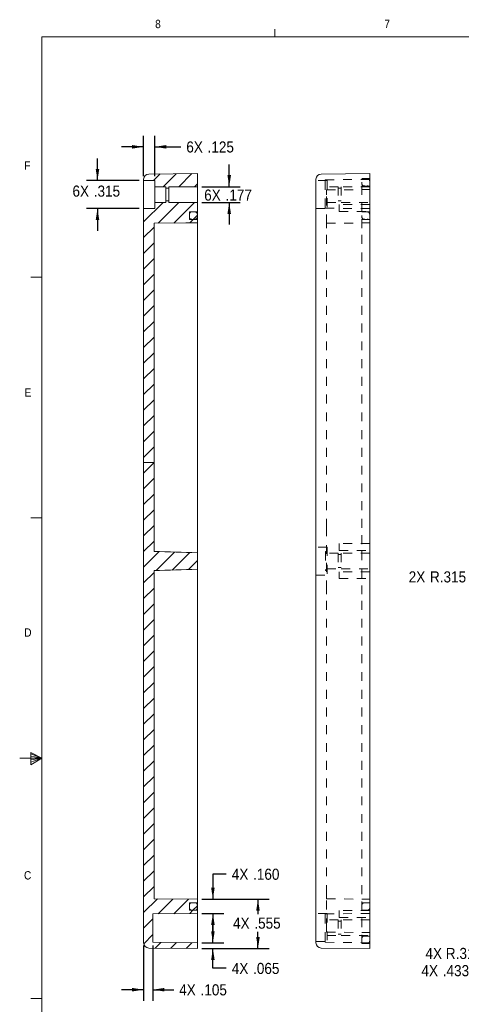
# Model space of a CAD drawing. Header units: inches. Extents: x 0.3 to 21.8, y 0.2 to 16.9.
# Tile 2 of 9: x 0.3 to 5.3, y 5.8 to 16.9. Entities that reach past the tile are written whole.
import ezdxf

# ---------------------------------------------------------------- set-up
doc = ezdxf.new("R2010")
doc.units = ezdxf.units.IN
doc.header["$MEASUREMENT"] = 0
doc.linetypes.add('SLD-Dashed', pattern=[0.075, 0.05, -0.025])
doc.linetypes.add('SLD-Solid', pattern=[0])
doc.layers.add('SLD-0', color=7, linetype='SLD-Solid')
doc.styles.add('SLDTEXTSTYLE1', font='GOTHIC.TTF', dxfattribs={"width": 0.913})
doc.dimstyles.new('SLDDIMSTYLE0', dxfattribs={"dimtxt": 0.125, "dimasz": 0.13, "dimexe": 0, "dimexo": 0.0625, "dimgap": 0.03125, "dimtad": 0, "dimtih": 1, "dimtoh": 1, "dimdec": 3, "dimrnd": 1e-09, "dimzin": 12, "dimdsep": 46, "dimtxsty": 'SLDTEXTSTYLE1', "dimsah": 1, "dimcen": 0.09, "dimadec": 0, "dimazin": 3, "dimtfac": 1, "dimtdec": 3, "dimtofl": 0, "dimtmove": 0, "dimatfit": 3, "dimfxl": 1, "dimfrac": 2, "dimtolj": 1, "dimtzin": 12, "dimarcsym": 0})
doc.dimstyles.new('SLDDIMSTYLE3', dxfattribs={"dimtxt": 0.125, "dimasz": 0.13, "dimexe": 0, "dimexo": 0.0625, "dimgap": 0.03125, "dimtad": 0, "dimtih": 1, "dimtoh": 1, "dimdec": 3, "dimrnd": 1e-09, "dimzin": 12, "dimdsep": 46, "dimtxsty": 'SLDTEXTSTYLE1', "dimsah": 1, "dimcen": 0.09, "dimadec": 0, "dimazin": 3, "dimtfac": 1, "dimtdec": 3, "dimtmove": 0, "dimatfit": 0, "dimfxl": 1, "dimfrac": 2, "dimtolj": 1, "dimtzin": 12, "dimarcsym": 0})
doc.dimstyles.new('SLDDIMSTYLE4', dxfattribs={"dimtxt": 0.125, "dimasz": 0.13, "dimexe": 0, "dimexo": 0.0625, "dimgap": 0.03125, "dimtad": 0, "dimtih": 1, "dimtoh": 1, "dimdec": 3, "dimrnd": 1e-09, "dimzin": 12, "dimdsep": 46, "dimtxsty": 'SLDTEXTSTYLE1', "dimsah": 1, "dimcen": 0, "dimadec": 0, "dimazin": 3, "dimtfac": 1, "dimtdec": 3, "dimtofl": 0, "dimtmove": 1, "dimatfit": 3, "dimfxl": 1, "dimfrac": 2, "dimtolj": 1, "dimtzin": 12, "dimarcsym": 0})
doc.dimstyles.new('SLDDIMSTYLE5', dxfattribs={"dimtxt": 0.125, "dimasz": 0.13, "dimexe": 0, "dimexo": 0.0625, "dimgap": 0.03125, "dimtad": 0, "dimtih": 1, "dimtoh": 1, "dimdec": 3, "dimrnd": 1e-09, "dimzin": 12, "dimdsep": 46, "dimtxsty": 'SLDTEXTSTYLE1', "dimsah": 1, "dimcen": 0, "dimadec": 0, "dimazin": 3, "dimtfac": 1, "dimtdec": 3, "dimtofl": 0, "dimtmove": 1, "dimatfit": 3, "dimfxl": 1, "dimfrac": 2, "dimtolj": 1, "dimtzin": 12, "dimarcsym": 0})
doc.dimstyles.new('SLDDIMSTYLE6', dxfattribs={"dimtxt": 0.125, "dimasz": 0.13, "dimexe": 0, "dimexo": 0.0625, "dimgap": 0.03125, "dimtad": 0, "dimtih": 1, "dimtoh": 1, "dimdec": 3, "dimrnd": 1e-09, "dimzin": 4, "dimdsep": 46, "dimtxsty": 'SLDTEXTSTYLE1', "dimsah": 1, "dimcen": 0.09, "dimadec": 0, "dimazin": 1, "dimtfac": 1, "dimtdec": 3, "dimtmove": 0, "dimatfit": 0, "dimfxl": 1, "dimfrac": 2, "dimtolj": 1, "dimtzin": 12, "dimarcsym": 0})

# ---------------------------------------------------------------- blocks, each defined once
blk = doc.blocks.new('*D13')
at = {"layer": 'SLD-0'}
for p, q in [((5.64, 6.578), (5.64, 6.02)), ((6.073, 6.578), (6.073, 6.02)), ((5.64, 6.145), (5.428, 6.145)), ((6.073, 6.145), (5.64, 6.145))]:
    blk.add_line(p, q, dxfattribs=at)
for points in [[(5.64, 6.145), (5.77, 6.125), (5.77, 6.165)], [(6.073, 6.145), (5.943, 6.165), (5.943, 6.125)]]:
    blk.add_solid(points, dxfattribs=at)
at = {"layer": 'SLD-0', "char_height": 0.125, "attachment_point": 1, "style": 'SLDTEXTSTYLE1'}
for s, insert in [('4X ', (4.802, 6.205)), ('.433', (5.042, 6.205))]:
    blk.add_mtext(s, dxfattribs=dict(at, insert=insert))
blk = doc.blocks.new('*D16')
at = {"layer": 'SLD-0'}
for p, q in [((6.503, 6.79), (6.72, 6.915)), ((6.503, 6.79), (5.724, 6.339)), ((5.724, 6.339), (5.574, 6.339))]:
    blk.add_line(p, q, dxfattribs=at)
blk.add_solid([(6.503, 6.79), (6.626, 6.837), (6.606, 6.872)], dxfattribs=at)
at = {"layer": 'SLD-0', "char_height": 0.125, "attachment_point": 1, "style": 'SLDTEXTSTYLE1'}
for s, insert in [('4X R', (4.847, 6.399)), ('.315', (5.188, 6.399))]:
    blk.add_mtext(s, dxfattribs=dict(at, insert=insert))
blk = doc.blocks.new('*D17')
at = {"layer": 'SLD-0'}
for p, q in [((6.147, 10.915), (6.363, 11.042)), ((6.147, 10.915), (5.574, 10.579)), ((5.574, 10.579), (5.424, 10.579))]:
    blk.add_line(p, q, dxfattribs=at)
blk.add_solid([(6.147, 10.915), (6.27, 10.964), (6.249, 10.998)], dxfattribs=at)
at = {"layer": 'SLD-0', "char_height": 0.125, "attachment_point": 1, "style": 'SLDTEXTSTYLE1'}
for s, insert in [('2X ', (4.658, 10.64, 0.296)), ('R.315', (4.898, 10.64, 0.296))]:
    blk.add_mtext(s, dxfattribs=dict(at, insert=insert))
blk = doc.blocks.new('*D23')
at = {"layer": 'SLD-0'}
for p, q in [((1.67, 15.091), (1.67, 15.546)), ((1.795, 15.091), (1.795, 15.546)), ((1.67, 15.421), (1.42, 15.421)), ((1.795, 15.421), (2.089, 15.421))]:
    blk.add_line(p, q, dxfattribs=at)
for points in [[(1.67, 15.421), (1.54, 15.441), (1.54, 15.401)], [(1.795, 15.421), (1.925, 15.401), (1.925, 15.441)]]:
    blk.add_solid(points, dxfattribs=at)
at = {"layer": 'SLD-0', "char_height": 0.125, "attachment_point": 1, "style": 'SLDTEXTSTYLE1'}
for s, insert in [('6X ', (2.151, 15.482)), ('.125', (2.391, 15.482))]:
    blk.add_mtext(s, dxfattribs=dict(at, insert=insert))
blk = doc.blocks.new('*D24')
at = {"layer": 'SLD-0'}
for p, q in [((2.635, 14.972), (2.635, 15.222)), ((2.326, 14.972), (2.76, 14.972)), ((2.326, 14.795), (2.76, 14.795)), ((2.635, 14.795), (2.635, 14.545))]:
    blk.add_line(p, q, dxfattribs=at)
for points in [[(2.635, 14.972), (2.655, 15.102), (2.615, 15.102)], [(2.635, 14.795), (2.615, 14.665), (2.655, 14.665)]]:
    blk.add_solid(points, dxfattribs=at)
at = {"layer": 'SLD-0', "char_height": 0.125, "attachment_point": 1, "style": 'SLDTEXTSTYLE1'}
for s, insert in [('6X ', (2.353, 14.94)), ('.177', (2.594, 14.94))]:
    blk.add_mtext(s, dxfattribs=dict(at, insert=insert))
blk = doc.blocks.new('*D25')
at = {"layer": 'SLD-0'}
for p, q in [((1.15, 15.041), (1.15, 15.291)), ((1.62, 15.041), (1.025, 15.041)), ((1.62, 14.726), (1.025, 14.726)), ((1.15, 14.726), (1.15, 14.476))]:
    blk.add_line(p, q, dxfattribs=at)
for points in [[(1.15, 15.041), (1.17, 15.171), (1.13, 15.171)], [(1.15, 14.726), (1.13, 14.596), (1.17, 14.596)]]:
    blk.add_solid(points, dxfattribs=at)
at = {"layer": 'SLD-0', "char_height": 0.125, "attachment_point": 1, "style": 'SLDTEXTSTYLE1'}
for s, insert in [('6X ', (0.868, 14.985)), ('.315', (1.108, 14.985))]:
    blk.add_mtext(s, dxfattribs=dict(at, insert=insert))
blk = doc.blocks.new('*D26')
at = {"layer": 'SLD-0'}
for p, q in [((1.67, 6.427), (1.67, 5.803)), ((1.775, 6.427), (1.775, 5.803)), ((1.67, 5.928), (1.42, 5.928)), ((1.775, 5.928), (2.009, 5.928))]:
    blk.add_line(p, q, dxfattribs=at)
for points in [[(1.67, 5.928), (1.54, 5.948), (1.54, 5.908)], [(1.775, 5.928), (1.905, 5.908), (1.905, 5.948)]]:
    blk.add_solid(points, dxfattribs=at)
at = {"layer": 'SLD-0', "char_height": 0.125, "attachment_point": 1, "style": 'SLDTEXTSTYLE1'}
for s, insert in [('4X ', (2.071, 5.989)), ('.105', (2.312, 5.989))]:
    blk.add_mtext(s, dxfattribs=dict(at, insert=insert))
blk = doc.blocks.new('*D27')
at = {"layer": 'SLD-0'}
for p, q in [((2.601, 7.231), (2.451, 7.231)), ((2.451, 7.231), (2.451, 6.947)), ((2.326, 6.947), (2.576, 6.947)), ((2.326, 6.787), (2.576, 6.787)), ((2.451, 6.787), (2.451, 6.537))]:
    blk.add_line(p, q, dxfattribs=at)
for points in [[(2.451, 6.947), (2.471, 7.077), (2.431, 7.077)], [(2.451, 6.787), (2.431, 6.657), (2.471, 6.657)]]:
    blk.add_solid(points, dxfattribs=at)
at = {"layer": 'SLD-0', "char_height": 0.125, "attachment_point": 1, "style": 'SLDTEXTSTYLE1'}
for s, insert in [('4X ', (2.664, 7.291)), ('.160', (2.904, 7.291))]:
    blk.add_mtext(s, dxfattribs=dict(at, insert=insert))
blk = doc.blocks.new('*D28')
at = {"layer": 'SLD-0'}
for p, q in [((2.451, 6.457), (2.451, 6.707)), ((2.326, 6.457), (2.576, 6.457)), ((2.326, 6.392), (2.576, 6.392)), ((2.451, 6.17), (2.451, 6.392)), ((2.601, 6.17), (2.451, 6.17))]:
    blk.add_line(p, q, dxfattribs=at)
for points in [[(2.451, 6.457), (2.471, 6.587), (2.431, 6.587)], [(2.451, 6.392), (2.431, 6.262), (2.471, 6.262)]]:
    blk.add_solid(points, dxfattribs=at)
at = {"layer": 'SLD-0', "char_height": 0.125, "attachment_point": 1, "style": 'SLDTEXTSTYLE1'}
for s, insert in [('4X ', (2.664, 6.23)), ('.065', (2.904, 6.23))]:
    blk.add_mtext(s, dxfattribs=dict(at, insert=insert))
blk = doc.blocks.new('*D29')
at = {"layer": 'SLD-0'}
for p, q in [((2.326, 6.947), (3.084, 6.947)), ((2.959, 6.947), (2.959, 6.778)), ((2.959, 6.392), (2.959, 6.58)), ((2.326, 6.392), (3.084, 6.392))]:
    blk.add_line(p, q, dxfattribs=at)
for points in [[(2.959, 6.947), (2.939, 6.817), (2.979, 6.817)], [(2.959, 6.392), (2.979, 6.522), (2.939, 6.522)]]:
    blk.add_solid(points, dxfattribs=at)
at = {"layer": 'SLD-0', "char_height": 0.125, "attachment_point": 1, "style": 'SLDTEXTSTYLE1'}
for s, insert in [('4X ', (2.678, 6.74)), ('.555', (2.918, 6.74))]:
    blk.add_mtext(s, dxfattribs=dict(at, insert=insert))

msp = doc.modelspace()

# ---------------------------------------------------------------- hatches: boundary and pattern name
at = {"linetype": 'SLD-Solid', "lineweight": 0}
h = msp.add_hatch(dxfattribs=at)
h.set_pattern_fill('ANSI31', style=0)
edge = h.paths.add_edge_path(flags=0)
edge.add_line((2.27626, 14.97237), (2.27626, 15.11987))
edge.add_line((2.27626, 15.11987), (1.72869, 15.11458))
edge.add_arc((1.72926, 15.05558), 0.059, 90.554, 180)
edge.add_line((1.67026, 15.05558), (1.67026, 15.04137))
edge.add_line((1.67026, 15.04137), (1.79526, 15.04137))
edge.add_line((1.79526, 15.04137), (1.79526, 14.97237))
edge.add_line((1.79526, 14.97237), (1.92126, 14.97237))
edge.add_line((1.92126, 14.97237), (1.92126, 14.95637))
edge.add_line((1.92126, 14.95637), (1.95526, 14.95637))
edge.add_line((1.95526, 14.95637), (1.95526, 14.97237))
edge.add_line((1.95526, 14.97237), (2.27626, 14.97237))
h = msp.add_hatch(dxfattribs=at)
h.set_pattern_fill('ANSI31', style=0)
edge = h.paths.add_edge_path(flags=0)
edge.add_line((1.78826, 11.8668), (1.78826, 14.56007))
edge.add_spline(control_points=[(1.78826, 14.56007), (1.90694, 14.56122), (2.02562, 14.56237), (2.1443, 14.56352), (2.18316, 14.5639), (2.22201, 14.56427), (2.26087, 14.56465), (2.266, 14.5647), (2.27113, 14.56475), (2.27626, 14.5648)], knot_values=[0.02556004, 0.02556004, 0.02556004, 0.02556004, 0.03460387, 0.03460387, 0.03460387, 0.03756488, 0.03756488, 0.03756488, 0.03795582, 0.03795582, 0.03795582, 0.03795582], weights=[1, 1, 1, 1, 1, 1, 1, 1, 1, 1], degree=3, periodic=0)
edge.add_line((2.27626, 14.5648), (2.27626, 14.6042))
edge.add_line((2.27626, 14.6042), (2.18626, 14.6042))
edge.add_line((2.18626, 14.6042), (2.18626, 14.68922))
edge.add_line((2.18626, 14.68922), (2.27626, 14.68922))
edge.add_line((2.27626, 14.68922), (2.27626, 14.79537))
edge.add_line((2.27626, 14.79537), (1.95526, 14.79537))
edge.add_line((1.95526, 14.79537), (1.95526, 14.81137))
edge.add_line((1.95526, 14.81137), (1.92126, 14.81137))
edge.add_line((1.92126, 14.81137), (1.92126, 14.79537))
edge.add_line((1.92126, 14.79537), (1.79526, 14.79537))
edge.add_line((1.79526, 14.79537), (1.79526, 14.72637))
edge.add_line((1.79526, 14.72637), (1.67026, 14.72637))
edge.add_line((1.67026, 14.72637), (1.67026, 11.8668))
edge.add_line((1.67026, 11.8668), (1.78826, 11.8668))
h = msp.add_hatch(dxfattribs=at)
h.set_pattern_fill('ANSI31', style=0)
edge = h.paths.add_edge_path(flags=0)
edge.add_spline(control_points=[(2.27626, 14.64671), (2.27626, 14.65161), (2.27615, 14.65651), (2.27567, 14.66138), (2.27519, 14.66629), (2.27437, 14.67132), (2.27227, 14.67579), (2.2713, 14.67783), (2.27001, 14.67977), (2.2684, 14.68136), (2.26678, 14.68296), (2.26482, 14.68424), (2.26276, 14.68519), (2.25952, 14.68668), (2.25596, 14.68747), (2.25243, 14.688), (2.24199, 14.68957), (2.23131, 14.68957), (2.22078, 14.68893), (2.21685, 14.68869), (2.21291, 14.68829), (2.20905, 14.68748), (2.20516, 14.68666), (2.20124, 14.68538), (2.19791, 14.68321), (2.19592, 14.68191), (2.19412, 14.68024), (2.1927, 14.67834), (2.19128, 14.67645), (2.19018, 14.67429), (2.18936, 14.67207), (2.18734, 14.6666), (2.18673, 14.66064), (2.18644, 14.65482), (2.18631, 14.65212), (2.18626, 14.64941), (2.18626, 14.64671)], knot_values=[0, 0, 0, 0, 0.00037287, 0.00037287, 0.00037287, 0.00075162, 0.00075162, 0.00075162, 0.00092391, 0.00092391, 0.00092391, 0.00109682, 0.00109682, 0.00109682, 0.00136845, 0.00136845, 0.00136845, 0.00217239, 0.00217239, 0.00217239, 0.00247155, 0.00247155, 0.00247155, 0.00277669, 0.00277669, 0.00277669, 0.00295747, 0.00295747, 0.00295747, 0.00313708, 0.00313708, 0.00313708, 0.00358296, 0.00358296, 0.00358296, 0.00378813, 0.00378813, 0.00378813, 0.00378813], weights=[1, 1, 1, 1, 1, 1, 1, 1, 1, 1, 1, 1, 1, 1, 1, 1, 1, 1, 1, 1, 1, 1, 1, 1, 1, 1, 1, 1, 1, 1, 1, 1, 1, 1, 1, 1, 1], degree=3, periodic=0)
edge.add_spline(control_points=[(2.18626, 14.64671), (2.18626, 14.64046), (2.18645, 14.63415), (2.18759, 14.628), (2.18813, 14.62506), (2.18892, 14.62212), (2.19016, 14.6194), (2.19117, 14.61718), (2.19251, 14.61508), (2.19418, 14.61332), (2.19585, 14.61155), (2.19789, 14.61008), (2.20006, 14.60897), (2.20333, 14.60729), (2.20696, 14.6063), (2.21059, 14.60564), (2.22442, 14.60313), (2.23888, 14.60331), (2.25278, 14.60547), (2.2562, 14.606), (2.25965, 14.60679), (2.2628, 14.60825), (2.26474, 14.60914), (2.26658, 14.61033), (2.26813, 14.61179), (2.26968, 14.61327), (2.27096, 14.61506), (2.27194, 14.61696), (2.27343, 14.61988), (2.27431, 14.62312), (2.2749, 14.62635), (2.27612, 14.63304), (2.27626, 14.63991), (2.27626, 14.64671)], knot_values=[0, 0, 0, 0, 0.00047649, 0.00047649, 0.00047649, 0.00070452, 0.00070452, 0.00070452, 0.00089003, 0.00089003, 0.00089003, 0.00107626, 0.00107626, 0.00107626, 0.00135793, 0.00135793, 0.00135793, 0.00244201, 0.00244201, 0.00244201, 0.00270778, 0.00270778, 0.00270778, 0.00287108, 0.00287108, 0.00287108, 0.0030351, 0.0030351, 0.0030351, 0.00328664, 0.00328664, 0.00328664, 0.00380766, 0.00380766, 0.00380766, 0.00380766], weights=[1, 1, 1, 1, 1, 1, 1, 1, 1, 1, 1, 1, 1, 1, 1, 1, 1, 1, 1, 1, 1, 1, 1, 1, 1, 1, 1, 1, 1, 1, 1, 1, 1, 1], degree=3, periodic=0)
h = msp.add_hatch(dxfattribs=at)
h.set_pattern_fill('ANSI31', style=0)
edge = h.paths.add_edge_path(flags=0)
edge.add_line((1.78826, 10.8633), (1.78826, 11.8668))
edge.add_line((1.78826, 11.8668), (1.67026, 11.8668))
edge.add_line((1.67026, 11.8668), (1.67026, 6.45617))
edge.add_arc((1.72926, 6.45617), 0.059, 180, 269.446)
edge.add_line((1.72869, 6.39717), (2.27626, 6.39187))
edge.add_line((2.27626, 6.39187), (2.27626, 6.45687))
edge.add_line((2.27626, 6.45687), (1.77526, 6.46172))
edge.add_line((1.77526, 6.46172), (1.77526, 6.78203))
edge.add_line((1.77526, 6.78203), (2.27626, 6.78687))
edge.add_line((2.27626, 6.78687), (2.27626, 6.8225))
edge.add_line((2.27626, 6.8225), (2.18626, 6.8225))
edge.add_line((2.18626, 6.8225), (2.18626, 6.9075))
edge.add_line((2.18626, 6.9075), (2.27626, 6.9075))
edge.add_line((2.27626, 6.9075), (2.27626, 6.94687))
edge.add_line((2.27626, 6.94687), (1.78826, 6.95159))
edge.add_line((1.78826, 6.95159), (1.78826, 10.64845))
edge.add_spline(control_points=[(1.78826, 10.64845), (1.91047, 10.65196), (2.03268, 10.65563), (2.15488, 10.65951), (2.19534, 10.66079), (2.2358, 10.6621), (2.27626, 10.66343)], knot_values=[0.0065915, 0.0065915, 0.0065915, 0.0065915, 0.01590786, 0.01590786, 0.01590786, 0.01899254, 0.01899254, 0.01899254, 0.01899254], weights=[1, 1, 1, 1, 1, 1, 1], degree=3, periodic=0)
edge.add_line((2.27626, 10.66343), (2.27626, 10.84832))
edge.add_spline(control_points=[(2.27626, 10.84832), (2.2358, 10.84965), (2.19534, 10.85096), (2.15488, 10.85224), (2.03268, 10.85612), (1.91047, 10.85979), (1.78826, 10.8633)], knot_values=[0.01282326, 0.01282326, 0.01282326, 0.01282326, 0.01590793, 0.01590793, 0.01590793, 0.02522425, 0.02522425, 0.02522425, 0.02522425], weights=[1, 1, 1, 1, 1, 1, 1], degree=3, periodic=0)
h = msp.add_hatch(dxfattribs=at)
h.set_pattern_fill('ANSI31', style=0)
edge = h.paths.add_edge_path(flags=0)
edge.add_spline(control_points=[(2.18626, 6.865), (2.18626, 6.83395), (2.19433, 6.82225), (2.26819, 6.82259), (2.27626, 6.83058), (2.27626, 6.865)], knot_values=[0, 0, 0, 0, 0.45, 0.55, 1, 1, 1, 1], weights=[1, 1, 1, 1, 1, 1], degree=3, periodic=0)
edge.add_spline(control_points=[(2.27626, 6.865), (2.27626, 6.89943), (2.26819, 6.90742), (2.19433, 6.90775), (2.18626, 6.89606), (2.18626, 6.865)], knot_values=[0, 0, 0, 0, 0.45, 0.55, 1, 1, 1, 1], weights=[1, 1, 1, 1, 1, 1], degree=3, periodic=0)

# ---------------------------------------------------------------- linework, layer by layer
at = {"color": 7, "linetype": 'SLD-Solid', "lineweight": 0}
for p, q in [((3.14788, 16.6606), (3.14788, 16.7454)), ((0.52288, 16.6606), (21.52288, 16.6606)), ((0.52288, 16.6606), (0.52288, 0.4106)), ((0.52288, 13.9516), (0.39788, 13.9516)), ((0.52288, 11.2436), (0.39788, 11.2436)), ((0.39889, 8.60114), (0.39889, 8.46233)), ((0.52288, 8.5356), (0.39889, 8.60114)), ((0.39889, 8.58268), (0.52288, 8.5356)), ((0.39889, 8.55872), (0.52288, 8.5356)), ((0.52288, 8.5356), (0.27288, 8.5356)), ((0.39889, 8.46233), (0.52288, 8.5356)), ((0.39889, 8.48964), (0.52288, 8.5356)), ((0.39889, 8.51635), (0.52288, 8.5356)), ((0.52288, 5.8276), (0.39788, 5.8276))]:
    msp.add_line(p, q, dxfattribs=at)
at = {"color": 7, "linetype": 'SLD-Solid', "lineweight": 15}
for p, q in [((1.72869, 15.11458), (2.27626, 15.11987)), ((2.27626, 15.11987), (2.27626, 14.97237)), ((3.67154, 15.11458), (4.21911, 15.11987)), ((4.21911, 14.88387), (4.21911, 15.11987)), ((1.67026, 15.05558), (1.67026, 15.04137)), ((1.67026, 15.04137), (1.79526, 15.04137)), ((1.67026, 14.72637), (1.67026, 15.04137)), ((1.79526, 15.04137), (1.79526, 14.97237)), ((1.79526, 14.97237), (1.92126, 14.97237)), ((1.79526, 14.79537), (1.79526, 14.97237)), ((1.92126, 14.97237), (1.92126, 14.95637)), ((1.95526, 14.97237), (2.27626, 14.97237)), ((1.95526, 14.95637), (1.95526, 14.97237)), ((2.27626, 14.79537), (2.27626, 14.97237)), ((3.61311, 14.88387), (3.61311, 15.05558)), ((1.92126, 14.95637), (1.95526, 14.95637)), ((1.92126, 14.81137), (1.92126, 14.95637)), ((1.95526, 14.81137), (1.95526, 14.95637)), ((3.61311, 6.62787), (3.61311, 14.88387)), ((4.21911, 6.62787), (4.21911, 14.88387)), ((1.79526, 14.79537), (1.79526, 14.72637)), ((1.92126, 14.79537), (1.79526, 14.79537)), ((1.92126, 14.81137), (1.92126, 14.79537)), ((1.95526, 14.81137), (1.92126, 14.81137)), ((1.95526, 14.79537), (1.95526, 14.81137)), ((2.27626, 14.79537), (1.95526, 14.79537)), ((2.27626, 14.79537), (2.27626, 14.68922)), ((1.79526, 14.72637), (1.67026, 14.72637)), ((1.67026, 14.72637), (1.67026, 11.8668)), ((2.18626, 14.68922), (2.27626, 14.68922)), ((2.18626, 14.68922), (2.18626, 14.6042)), ((2.27626, 14.68922), (2.27626, 14.64913)), ((2.27626, 14.6042), (2.27626, 14.64671)), ((1.78826, 14.56007), (1.78826, 11.8668)), ((2.18626, 14.6042), (2.27626, 14.6042)), ((2.27626, 14.6042), (2.27626, 14.5648)), ((2.27626, 14.5648), (2.27626, 14.50587)), ((2.27626, 14.50587), (2.27626, 11.12986)), ((1.67026, 11.8668), (1.67026, 6.45617)), ((1.78826, 11.8668), (1.67026, 11.8668)), ((1.78826, 11.8668), (1.78826, 10.8633)), ((2.27626, 11.12986), (2.27626, 11.07086)), ((2.27626, 11.07086), (2.27626, 10.84896)), ((2.27626, 10.84832), (2.27626, 10.66343)), ((1.78826, 10.64845), (1.78826, 6.95159)), ((2.27626, 10.66343), (2.27626, 10.44088)), ((2.27626, 10.44088), (2.27626, 10.38189)), ((2.27626, 10.38189), (2.27626, 7.00587)), ((2.27626, 7.00587), (2.27626, 6.94687)), ((2.27626, 6.94687), (1.78826, 6.95159)), ((2.27626, 6.9075), (2.18626, 6.9075)), ((2.18626, 6.9075), (2.18626, 6.8225)), ((2.27626, 6.94687), (2.27626, 6.9075)), ((2.27626, 6.865), (2.27626, 6.9075)), ((1.77526, 6.78203), (2.27626, 6.78687)), ((1.77526, 6.78203), (1.77526, 6.46172)), ((2.27626, 6.8225), (2.18626, 6.8225)), ((2.27626, 6.865), (2.27626, 6.8225)), ((2.27626, 6.8225), (2.27626, 6.78687)), ((2.27626, 6.78687), (2.27626, 6.63146)), ((2.27626, 6.63146), (2.27626, 6.47729)), ((3.61311, 6.45617), (3.61311, 6.62787)), ((4.21911, 6.39187), (4.21911, 6.62787)), ((2.27626, 6.45687), (1.77526, 6.46172)), ((2.27626, 6.47729), (2.27626, 6.45687)), ((2.27626, 6.45687), (2.27626, 6.39187)), ((2.27626, 6.39187), (1.72869, 6.39717)), ((3.67154, 6.39717), (4.21911, 6.39187))]:
    msp.add_line(p, q, dxfattribs=at)
at = {"color": 7, "linetype": 'SLD-Dashed', "lineweight": 0}
for p, q in [((3.73811, 15.04137), (3.61311, 15.04137)), ((3.71811, 15.05003), (4.21911, 15.05487)), ((3.71811, 15.05003), (3.71811, 15.03743)), ((3.71811, 15.03743), (3.71811, 14.74191)), ((3.73811, 15.04137), (3.73811, 14.72637)), ((3.86411, 14.97237), (3.73811, 14.97237)), ((3.86411, 14.97237), (3.86411, 14.79537)), ((3.89811, 14.97237), (3.89811, 14.79537)), ((4.21911, 14.97237), (3.89811, 14.97237)), ((4.12911, 15.06424), (4.21911, 15.06424)), ((4.12911, 14.88038), (4.12911, 15.06424)), ((4.12911, 14.97924), (4.21911, 14.97924)), ((3.73111, 14.93516), (4.21911, 14.93987)), ((3.73111, 14.88073), (3.73111, 14.93516)), ((3.73111, 14.56016), (3.73111, 14.88073)), ((3.89811, 14.95637), (3.86411, 14.95637)), ((4.12911, 14.68924), (4.12911, 14.88038)), ((3.73811, 14.79537), (3.86411, 14.79537)), ((3.86411, 14.81137), (3.89811, 14.81137)), ((3.87411, 14.69287), (3.87411, 14.76987)), ((4.21911, 14.76987), (3.87411, 14.76987)), ((3.89811, 14.79537), (4.21911, 14.79537)), ((3.61311, 14.72637), (3.73811, 14.72637)), ((3.71811, 14.74191), (3.71811, 14.72972)), ((3.71811, 14.72972), (4.21911, 14.72487)), ((3.87411, 14.69287), (4.21911, 14.69287)), ((4.12911, 14.68924), (4.21911, 14.68924)), ((4.12911, 14.50587), (4.12911, 14.68924)), ((3.73111, 14.56016), (4.21911, 14.56487)), ((3.73111, 14.50587), (3.73111, 14.56016)), ((4.12911, 14.60424), (4.21911, 14.60424)), ((3.73111, 11.12986), (3.73111, 14.50587)), ((4.12911, 11.12986), (4.12911, 14.50587)), ((3.73111, 11.07558), (3.73111, 11.12986)), ((4.12911, 10.9465), (4.12911, 11.12986)), ((3.73111, 10.43617), (3.73111, 11.07558)), ((3.73811, 10.91337), (3.61311, 10.91337)), ((3.73811, 10.91337), (3.73811, 10.59837)), ((3.87411, 10.87587), (3.87411, 10.95287)), ((4.21911, 10.95287), (3.87411, 10.95287)), ((3.87411, 10.87587), (4.21911, 10.87587)), ((4.12911, 10.56525), (4.12911, 10.9465)), ((3.72111, 10.86187), (3.72111, 10.64987)), ((3.73111, 10.86187), (3.72111, 10.86187)), ((3.86411, 10.84437), (3.73811, 10.84437)), ((3.86411, 10.84437), (3.86411, 10.66737)), ((3.89811, 10.82837), (3.86411, 10.82837)), ((3.89811, 10.84437), (3.89811, 10.66737)), ((4.21911, 10.84437), (3.89811, 10.84437)), ((3.72111, 10.64987), (3.73111, 10.64987)), ((3.73811, 10.66737), (3.86411, 10.66737)), ((3.86411, 10.68337), (3.89811, 10.68337)), ((3.89811, 10.66737), (4.21911, 10.66737)), ((3.61311, 10.59837), (3.73811, 10.59837)), ((3.87411, 10.63587), (3.87411, 10.55887)), ((4.21911, 10.63587), (3.87411, 10.63587)), ((3.87411, 10.55887), (4.21911, 10.55887)), ((4.12911, 10.38189), (4.12911, 10.56525)), ((3.73111, 10.38189), (3.73111, 10.43617)), ((3.73111, 7.00587), (3.73111, 10.38189)), ((4.12911, 7.00587), (4.12911, 10.38189)), ((3.73111, 6.95159), (3.73111, 7.00587)), ((4.12911, 6.8225), (4.12911, 7.00587)), ((3.73111, 6.95159), (4.21911, 6.94687)), ((3.73111, 6.63102), (3.73111, 6.95159)), ((4.12911, 6.9075), (4.21911, 6.9075)), ((3.73811, 6.78537), (3.61311, 6.78537)), ((3.71811, 6.78203), (4.21911, 6.78687)), ((3.71811, 6.76984), (3.71811, 6.78203)), ((3.71811, 6.47432), (3.71811, 6.76984)), ((3.73811, 6.78537), (3.73811, 6.47037)), ((3.87411, 6.81887), (3.87411, 6.74187)), ((4.21911, 6.81887), (3.87411, 6.81887)), ((4.12911, 6.8225), (4.21911, 6.8225)), ((4.12911, 6.63137), (4.12911, 6.8225)), ((3.86411, 6.71637), (3.73811, 6.71637)), ((3.86411, 6.71637), (3.86411, 6.53937)), ((3.89811, 6.70037), (3.86411, 6.70037)), ((3.87411, 6.74187), (4.21911, 6.74187)), ((3.89811, 6.71637), (3.89811, 6.53937)), ((4.21911, 6.71637), (3.89811, 6.71637)), ((3.73111, 6.57659), (3.73111, 6.63102)), ((3.73111, 6.57659), (4.21911, 6.57187)), ((3.86411, 6.55537), (3.89811, 6.55537)), ((4.12911, 6.4475), (4.12911, 6.63137)), ((3.61311, 6.47037), (3.73811, 6.47037)), ((3.71811, 6.46172), (3.71811, 6.47432)), ((3.71811, 6.46172), (4.21911, 6.45687)), ((3.73811, 6.53937), (3.86411, 6.53937)), ((3.89811, 6.53937), (4.21911, 6.53937)), ((4.12911, 6.5325), (4.21911, 6.5325)), ((4.12911, 6.4475), (4.21911, 6.4475))]:
    msp.add_line(p, q, dxfattribs=at)
at = {"color": 7, "linetype": 'SLD-Solid', "lineweight": 15, "flags": 128}
msp.add_lwpolyline([(1.78826, 14.56007), (2.1443, 14.56352), (2.26087, 14.56465), (2.27626, 14.5648)], dxfattribs=at)
at = {"color": 7, "linetype": 'SLD-Solid', "lineweight": 15}
for centre, start, end in [((1.72926, 15.05558), 90.554, 180), ((3.67211, 15.05558), 90.554, 180), ((1.72926, 6.45617), 180, 269.446), ((3.67211, 6.45617), 180, 269.446)]:
    msp.add_arc(centre, 0.059, start, end, dxfattribs=at)
at = {"color": 7, "linetype": 'SLD-Dashed', "lineweight": 0}
for points in [[(4.21911, 15.02174), (4.21911, 15.05617), (4.21104, 15.06416), (4.13718, 15.06449), (4.12911, 15.0528), (4.12911, 15.02174)], [(4.12911, 15.02174), (4.12911, 14.99069), (4.13718, 14.979), (4.21104, 14.97933), (4.21911, 14.98732), (4.21911, 15.02174)], [(4.21911, 14.64674), (4.21911, 14.68117), (4.21104, 14.68916), (4.13718, 14.68949), (4.12911, 14.6778), (4.12911, 14.64674)], [(4.12911, 14.64674), (4.12911, 14.61569), (4.13718, 14.604), (4.21104, 14.60433), (4.21911, 14.61232), (4.21911, 14.64674)], [(4.12911, 6.865), (4.12911, 6.89606), (4.13718, 6.90775), (4.21104, 6.90742), (4.21911, 6.89943), (4.21911, 6.865)], [(4.21911, 6.865), (4.21911, 6.83058), (4.21104, 6.82259), (4.13718, 6.82225), (4.12911, 6.83395), (4.12911, 6.865)], [(4.12911, 6.49), (4.12911, 6.52106), (4.13718, 6.53275), (4.21104, 6.53242), (4.21911, 6.52443), (4.21911, 6.49)], [(4.21911, 6.49), (4.21911, 6.45558), (4.21104, 6.44759), (4.13718, 6.44725), (4.12911, 6.45895), (4.12911, 6.49)]]:
    msp.add_open_spline(points, degree=3, knots=[0, 0, 0, 0, 0.45, 0.55, 1, 1, 1, 1], dxfattribs=at)
at = {"color": 7, "linetype": 'SLD-Solid', "lineweight": 15}
for points, knots in [([(2.27626, 14.64671), (2.27626, 14.65293), (2.27612, 14.65919), (2.27473, 14.66837), (2.27407, 14.67138), (2.27177, 14.67718), (2.27007, 14.67991), (2.26539, 14.68408), (2.26251, 14.68548), (2.25658, 14.68736), (2.25349, 14.6879), (2.24419, 14.68903), (2.23797, 14.68921), (2.22553, 14.68923), (2.21927, 14.68906), (2.21002, 14.68775), (2.20694, 14.68711), (2.20109, 14.68511), (2.19824, 14.68369), (2.19347, 14.67968), (2.19158, 14.67708), (2.18894, 14.67141), (2.18812, 14.66835), (2.18645, 14.65921), (2.18626, 14.65295), (2.18626, 14.64671)], [0, 0, 0, 0, 0.125, 0.125, 0.1875, 0.1875, 0.25, 0.25, 0.3125, 0.3125, 0.375, 0.375, 0.5, 0.5, 0.625, 0.625, 0.6875, 0.6875, 0.75, 0.75, 0.8125, 0.8125, 0.875, 0.875, 1, 1, 1, 1]), ([(2.18626, 14.64671), (2.18626, 14.64045), (2.18644, 14.6342), (2.18816, 14.62493), (2.18898, 14.6219), (2.19167, 14.61621), (2.19356, 14.61364), (2.19837, 14.60966), (2.20124, 14.60824), (2.20713, 14.60626), (2.21022, 14.60564), (2.21948, 14.60435), (2.22565, 14.60418), (2.238, 14.60422), (2.24418, 14.60439), (2.25344, 14.60551), (2.25653, 14.60605), (2.26246, 14.60792), (2.26533, 14.6093), (2.27003, 14.61346), (2.27173, 14.61618), (2.27404, 14.62196), (2.27472, 14.62502), (2.27612, 14.63426), (2.27626, 14.64048), (2.27626, 14.64671)], [0, 0, 0, 0, 0.125, 0.125, 0.1875, 0.1875, 0.25, 0.25, 0.3125, 0.3125, 0.375, 0.375, 0.5, 0.5, 0.625, 0.625, 0.6875, 0.6875, 0.75, 0.75, 0.8125, 0.8125, 0.875, 0.875, 1, 1, 1, 1]), ([(2.18626, 6.865), (2.18626, 6.89606), (2.19433, 6.90775), (2.26819, 6.90742), (2.27626, 6.89943), (2.27626, 6.865)], [0, 0, 0, 0, 0.45, 0.55, 1, 1, 1, 1]), ([(2.27626, 6.865), (2.27626, 6.83058), (2.26819, 6.82259), (2.19433, 6.82225), (2.18626, 6.83395), (2.18626, 6.865)], [0, 0, 0, 0, 0.45, 0.55, 1, 1, 1, 1])]:
    msp.add_open_spline(points, degree=3, knots=knots, dxfattribs=at)
for points in [[(2.27626, 10.84832), (2.11361, 10.85368), (1.95094, 10.85862), (1.78826, 10.8633)], [(1.78826, 10.64845), (1.95094, 10.65313), (2.11361, 10.65807), (2.27626, 10.66343)]]:
    msp.add_open_spline(points, degree=3, dxfattribs=at)

# ---------------------------------------------------------------- texts
at = {"color": 7, "linetype": 'Continuous', "lineweight": 0, "char_height": 0.09375, "attachment_point": 1, "style": 'SLDTEXTSTYLE1'}
for s, insert in [('8', (1.80011, 16.85158)), ('7', (4.38324, 16.85142)), ('F', (0.32424, 15.2565)), ('E', (0.32911, 12.70161)), ('D', (0.3241, 9.99739)), ('C', (0.32123, 7.26318))]:
    msp.add_mtext(s, dxfattribs=dict(at, insert=insert))

# ---------------------------------------------------------------- dimensions: what is measured, and where the dimension line sits
at = {"layer": 'SLD-0'}
for base, p1, p2, text, dimstyle, picture, middle in [((1.79526, 15.421), (1.67026, 15.04137), (1.79526, 15.04137), '6X <>', 'SLDDIMSTYLE3', '*D23', (2.43267, 15.421)), ((5.63957, 6.14493), (6.07257, 6.62787), (5.63957, 6.62787), '4X <>', 'SLDDIMSTYLE0', '*D13', (5.08385, 6.14493)), ((1.77526, 5.92834), (1.67026, 6.47729), (1.77526, 6.47729), '4X <>', 'SLDDIMSTYLE3', '*D26', (2.35309, 5.92834))]:
    dim = msp.add_linear_dim(base=base, p1=p1, p2=p2, text=text, dimstyle=dimstyle, dxfattribs=at)
    dim.commit()
    dim.dimension.update_dxf_attribs({"geometry": picture, "text_midpoint": middle, "dimtype": 160})
for base, p1, p2, text, dimstyle, picture, middle in [((1.14983, 15.04137), (1.67026, 14.72637), (1.67026, 15.04137), '6X <>', 'SLDDIMSTYLE3', '*D25', (1.14983, 14.92488)), ((2.63511, 14.97237), (2.27626, 14.79537), (2.27626, 14.97237), '6X <>', 'SLDDIMSTYLE3', '*D24', (2.63511, 14.87984)), ((2.45143, 6.94687), (2.27626, 6.78687), (2.27626, 6.94687), '4X <>', 'SLDDIMSTYLE6', '*D27', (2.45143, 7.23071)), ((2.95919, 6.39187), (2.27626, 6.94687), (2.27626, 6.39187), '4X <>', 'SLDDIMSTYLE0', '*D29', (2.95919, 6.6793)), ((2.45143, 6.39187), (2.27626, 6.45687), (2.27626, 6.39187), '4X <>', 'SLDDIMSTYLE3', '*D28', (2.45143, 6.16982))]:
    dim = msp.add_linear_dim(base=base, p1=p1, p2=p2, angle=90, text=text, dimstyle=dimstyle, dxfattribs=at)
    dim.commit()
    dim.dimension.update_dxf_attribs({"geometry": picture, "text_midpoint": middle, "dimtype": 160})
for center, mpoint, text, dimstyle, picture, middle in [((5.87557, 10.75587), (6.14733, 10.91517), '2X <>', 'SLDDIMSTYLE5', '*D17', (5.04102, 10.57916)), ((6.23057, 6.63187), (6.50328, 6.78953), '4X <>', 'SLDDIMSTYLE4', '*D16', (5.17888, 6.33875))]:
    dim = msp.add_radius_dim(center=center, mpoint=mpoint, text=text, dimstyle=dimstyle, dxfattribs=at)
    dim.commit()
    dim.dimension.update_dxf_attribs({"geometry": picture, "text_midpoint": middle, "dimtype": 164})

doc.saveas('drawing.dxf')
